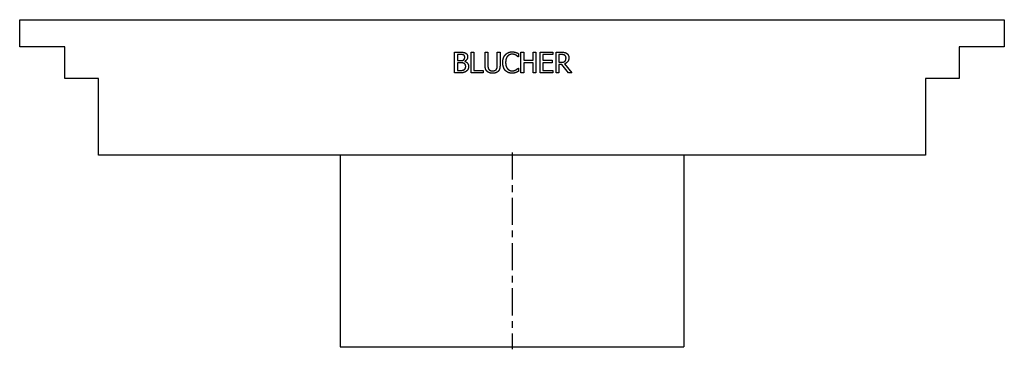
# Model space of a CAD drawing. Extents: x -8.6 to 8.6, y 0 to 5.7.
import ezdxf

# ---------------------------------------------------------------- set-up
doc = ezdxf.new("R2010")
doc.units = 0
doc.header["$MEASUREMENT"] = 0
doc.linetypes.add('CHAIN', pattern=[0.7087, 0.4724, -0.0591, 0.1181, -0.0591])
doc.layers.get('0').update_dxf_attribs({"linetype": 'CONTINUOUS'})

msp = doc.modelspace()

# ---------------------------------------------------------------- linework, layer by layer
for p, q in [((-8.602, 5.709), (8.602, 5.709)), ((-8.602, 5.237), (-8.602, 5.709)), ((8.602, 5.709), (8.602, 5.237)), ((-7.815, 5.237), (-8.602, 5.237)), ((-7.815, 4.685), (-7.815, 5.237)), ((7.815, 5.237), (7.815, 4.685)), ((8.602, 5.237), (7.815, 5.237)), ((-1.003, 4.781), (-1.003, 5.141)), ((-1.003, 5.141), (-0.908, 5.141)), ((-0.955, 5.101), (-0.955, 4.995)), ((-0.909, 5.101), (-0.955, 5.101)), ((-0.955, 4.995), (-0.901, 4.995)), ((-0.711, 4.781), (-0.711, 5.141)), ((-0.711, 5.141), (-0.664, 5.141)), ((-0.664, 5.141), (-0.664, 4.824)), ((-0.47, 4.917), (-0.47, 5.141)), ((-0.47, 5.141), (-0.422, 5.141)), ((-0.422, 5.141), (-0.422, 4.917)), ((-0.257, 5.141), (-0.209, 5.141)), ((-0.257, 4.916), (-0.257, 5.141)), ((-0.209, 5.141), (-0.209, 4.917)), ((0.112, 5.06), (0.108, 5.06)), ((0.112, 5.118), (0.112, 5.06)), ((0.157, 5.141), (0.205, 5.141)), ((0.157, 4.781), (0.157, 5.141)), ((0.205, 5.141), (0.205, 5)), ((0.205, 5), (0.37, 5)), ((0.37, 5), (0.37, 5.141)), ((0.37, 5.141), (0.418, 5.141)), ((0.418, 5.141), (0.418, 4.781)), ((0.491, 5.141), (0.716, 5.141)), ((0.491, 4.781), (0.491, 5.141)), ((0.539, 5.099), (0.539, 5)), ((0.716, 5.099), (0.539, 5.099)), ((0.539, 5), (0.704, 5)), ((0.704, 5), (0.704, 4.958)), ((0.716, 5.141), (0.716, 5.099)), ((0.769, 4.781), (0.769, 5.141)), ((0.769, 5.141), (0.862, 5.141)), ((0.864, 5.1), (0.817, 5.1)), ((0.817, 5.1), (0.817, 4.965)), ((-0.955, 4.955), (-0.955, 4.822)), ((-0.901, 4.955), (-0.955, 4.955)), ((-0.955, 4.822), (-0.916, 4.822)), ((-0.826, 4.983), (-0.826, 4.982)), ((-0.664, 4.824), (-0.503, 4.824)), ((-0.503, 4.824), (-0.503, 4.781)), ((0.109, 4.863), (0.112, 4.863)), ((0.112, 4.863), (0.112, 4.806)), ((0.205, 4.958), (0.205, 4.781)), ((0.37, 4.958), (0.205, 4.958)), ((0.37, 4.781), (0.37, 4.958)), ((0.704, 4.958), (0.539, 4.958)), ((0.539, 4.958), (0.539, 4.824)), ((0.539, 4.824), (0.716, 4.824)), ((0.716, 4.824), (0.716, 4.781)), ((0.817, 4.965), (0.859, 4.965)), ((0.817, 4.925), (0.817, 4.781)), ((0.872, 4.925), (0.817, 4.925)), ((0.985, 4.781), (0.872, 4.925)), ((0.919, 4.938), (1.047, 4.781)), ((-7.224, 4.685), (-7.815, 4.685)), ((-7.224, 3.346), (-7.224, 4.685)), ((-0.9, 4.781), (-1.003, 4.781)), ((-0.503, 4.781), (-0.711, 4.781)), ((0.205, 4.781), (0.157, 4.781)), ((0.418, 4.781), (0.37, 4.781)), ((0.716, 4.781), (0.491, 4.781)), ((0.817, 4.781), (0.769, 4.781)), ((1.047, 4.781), (0.985, 4.781)), ((7.224, 4.685), (7.224, 3.346)), ((7.815, 4.685), (7.224, 4.685)), ((7.224, 3.346), (-7.224, 3.346)), ((-3, 3.346), (-3, 0)), ((3, 3.346), (3, 0)), ((-3, 0), (3, 0))]:
    msp.add_line(p, q)
at = {"linetype": 'CHAIN'}
msp.add_line((0, 3.391), (0, -0.045), dxfattribs=at)
for points in [[(-0.844, 5.091), (-0.856, 5.098), (-0.884, 5.101), (-0.909, 5.101)], [(-0.908, 5.141), (-0.869, 5.141), (-0.831, 5.136), (-0.813, 5.127)], [(-0.901, 4.995), (-0.879, 4.995), (-0.857, 5), (-0.846, 5.007)], [(-0.846, 5.007), (-0.835, 5.014), (-0.826, 5.037), (-0.826, 5.054)], [(-0.826, 5.054), (-0.826, 5.066), (-0.835, 5.086), (-0.844, 5.091)], [(-0.776, 5.06), (-0.776, 5.035), (-0.803, 4.995), (-0.826, 4.983)], [(-0.813, 5.127), (-0.794, 5.117), (-0.776, 5.083), (-0.776, 5.06)], [(-0.161, 4.961), (-0.161, 5.006), (-0.138, 5.073), (-0.116, 5.098)], [(-0.116, 5.098), (-0.094, 5.122), (-0.035, 5.148), (0.001, 5.148)], [(-0.079, 5.07), (-0.094, 5.052), (-0.111, 4.996), (-0.111, 4.961)], [(0.001, 5.107), (-0.022, 5.107), (-0.063, 5.088), (-0.079, 5.07)], [(0.001, 5.148), (0.019, 5.148), (0.051, 5.143), (0.064, 5.139)], [(0.068, 5.09), (0.054, 5.097), (0.022, 5.107), (0.001, 5.107)], [(0.064, 5.139), (0.076, 5.135), (0.1, 5.124), (0.112, 5.118)], [(0.108, 5.06), (0.102, 5.066), (0.082, 5.082), (0.068, 5.09)], [(0.862, 5.141), (0.893, 5.141), (0.934, 5.135), (0.953, 5.122)], [(0.921, 5.088), (0.911, 5.094), (0.884, 5.1), (0.864, 5.1)], [(0.994, 5.044), (0.994, 5.004), (0.954, 4.951), (0.919, 4.938)], [(0.944, 5.04), (0.944, 5.056), (0.933, 5.08), (0.921, 5.088)], [(0.924, 4.983), (0.934, 4.993), (0.944, 5.021), (0.944, 5.04)], [(0.953, 5.122), (0.972, 5.11), (0.994, 5.072), (0.994, 5.044)], [(-0.916, 4.822), (-0.885, 4.822), (-0.849, 4.828), (-0.835, 4.837)], [(-0.838, 4.946), (-0.849, 4.952), (-0.876, 4.955), (-0.901, 4.955)], [(-0.809, 4.89), (-0.809, 4.91), (-0.821, 4.937), (-0.838, 4.946)], [(-0.835, 4.837), (-0.821, 4.847), (-0.809, 4.871), (-0.809, 4.89)], [(-0.826, 4.982), (-0.794, 4.973), (-0.759, 4.926), (-0.759, 4.892)], [(-0.759, 4.892), (-0.759, 4.865), (-0.779, 4.824), (-0.796, 4.811)], [(-0.435, 4.807), (-0.454, 4.826), (-0.47, 4.878), (-0.47, 4.917)], [(-0.422, 4.917), (-0.422, 4.892), (-0.415, 4.858), (-0.406, 4.844)], [(-0.406, 4.844), (-0.397, 4.83), (-0.363, 4.815), (-0.339, 4.815)], [(-0.339, 4.815), (-0.317, 4.815), (-0.282, 4.83), (-0.272, 4.844)], [(-0.272, 4.844), (-0.263, 4.858), (-0.257, 4.891), (-0.257, 4.916)], [(-0.209, 4.917), (-0.209, 4.879), (-0.224, 4.825), (-0.243, 4.807)], [(-0.116, 4.822), (-0.137, 4.846), (-0.161, 4.916), (-0.161, 4.961)], [(0, 4.775), (-0.035, 4.775), (-0.094, 4.799), (-0.116, 4.822)], [(-0.111, 4.961), (-0.111, 4.924), (-0.093, 4.871), (-0.078, 4.852)], [(-0.078, 4.852), (-0.063, 4.835), (-0.022, 4.816), (0.001, 4.816)], [(0.001, 4.816), (0.021, 4.816), (0.057, 4.827), (0.07, 4.834)], [(0.07, 4.834), (0.084, 4.842), (0.103, 4.858), (0.109, 4.863)], [(0.859, 4.965), (0.879, 4.965), (0.912, 4.972), (0.924, 4.983)], [(-0.796, 4.811), (-0.817, 4.795), (-0.863, 4.781), (-0.9, 4.781)], [(-0.339, 4.774), (-0.371, 4.774), (-0.418, 4.79), (-0.435, 4.807)], [(-0.243, 4.807), (-0.261, 4.79), (-0.306, 4.774), (-0.339, 4.774)], [(0.064, 4.786), (0.049, 4.78), (0.022, 4.775), (0, 4.775)], [(0.112, 4.806), (0.1, 4.8), (0.079, 4.79), (0.064, 4.786)]]:
    msp.add_open_spline(points, degree=2)

doc.saveas('drawing.dxf')
